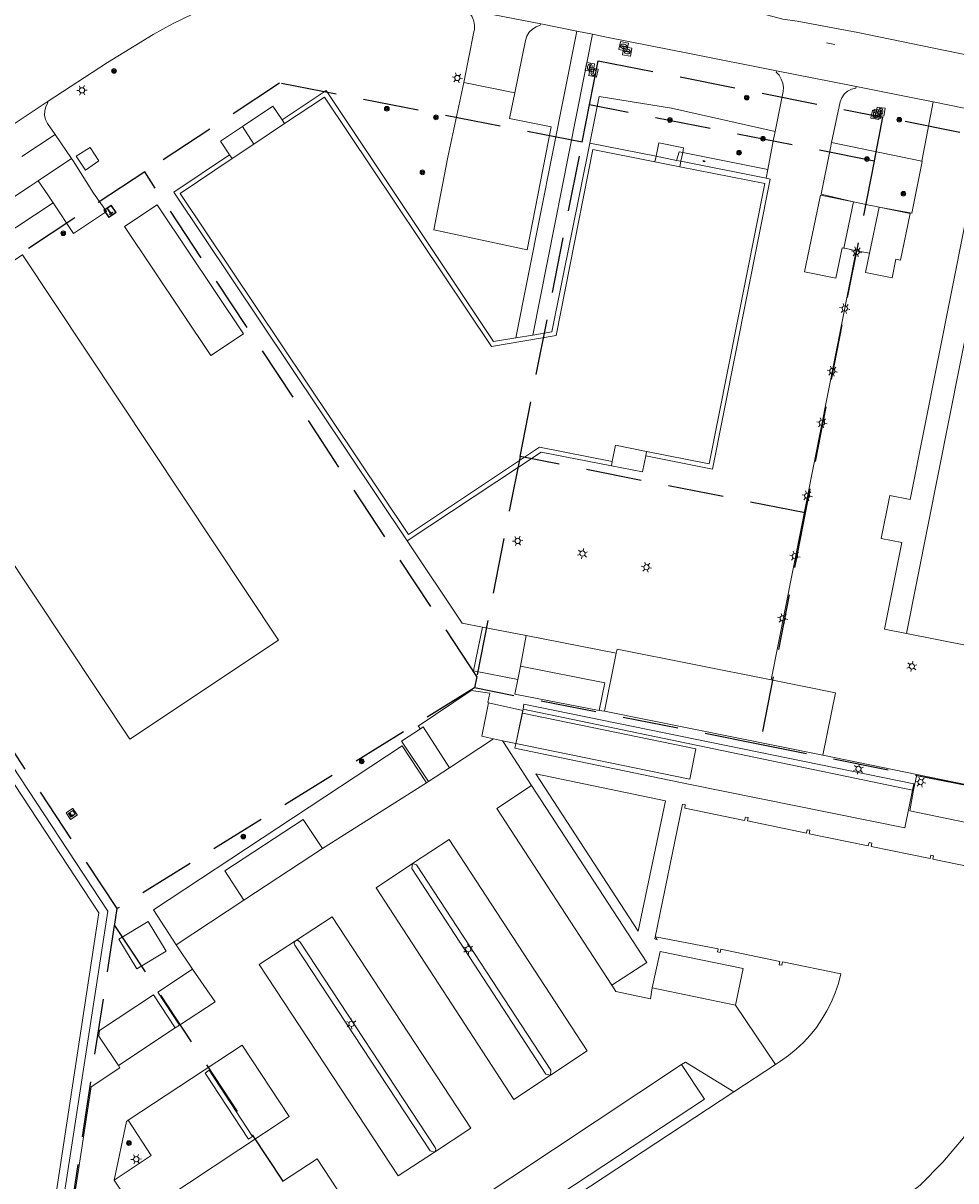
# Model space of a CAD drawing. Header units: metres. Extents: x 89872 to 94585, y 463299 to 469000.
# Tile 228 of 230: x 92028 to 92134, y 464587 to 464720. Entities that reach past the tile are written whole.
import ezdxf
from ezdxf.enums import TextEntityAlignment as Align

# ---------------------------------------------------------------- set-up
doc = ezdxf.new("R2010")
doc.units = ezdxf.units.M
doc.linetypes.add('HIDDEN', pattern=[9.525, 6.35, -3.175])
doc.layers.get('0').update_dxf_attribs({"linetype": 'CONTINUOUS'})
for name, color, linetype, lineweight in [('B-WE-GR-BEPLANTING_CULTUUR-G', 251, 'CONTINUOUS', 13), ('B-WE-GR-BOOM-S', 251, 'CONTINUOUS', 13), ('B-WE-IE-MEUBILAIR_WEGMEUBILAIR_SLAGBOOM-S', 251, 'CONTINUOUS', 13), ('B-WE-IE-TERREINAFSCHEIDING-G', 251, 'CONTINUOUS', 13), ('B-WE-KL-ET_LS_OV_LICHTMAST-S', 251, 'CONTINUOUS', 13), ('B-WE-KL-GASKAST-S', 251, 'CONTINUOUS', 13), ('B-WE-KL-WARMTENET_PUT-S', 251, 'CONTINUOUS', 13), ('B-WE-OG-TOPOGRAFIE_BEBOUWING-GV', 251, 'CONTINUOUS', 13), ('B-WE-OG-TOPOGRAFIE_BEBOUWING_LUIFEL-GV', 251, 'CONTINUOUS', 13), ('B-WE-OG-TOPOGRAFIE_HUISNUMMER-T25', 251, 'CONTINUOUS', 13), ('B-WE-OG-TOPOGRAFIE_STRAATNAAM-T18', 251, 'CONTINUOUS', 13), ('B-WE-VH-VERHARDING-GV', 251, 'CONTINUOUS', 13), ('Percelen', 10, 'HIDDEN', 25)]:
    doc.layers.add(name, color=color, linetype=linetype, lineweight=lineweight)
doc.styles.get("Standard").update_dxf_attribs({"font": 'isocp.shx'})

# ---------------------------------------------------------------- blocks, each defined once
blk = doc.blocks.new('Q_LICHTMAST')
for points in [[(-0.26, 0.15), (-0.52, 0.3)], [(0, 0.3), (0, 0.6)], [(0.26, 0.15), (0.52, 0.3)], [(-0.26, -0.15), (-0.52, -0.3)], [(0, -0.3), (0, -0.6)], [(0.26, -0.15), (0.52, -0.3)]]:
    blk.add_lwpolyline(points)
blk.add_circle((0, 0), 0.3)
blk = doc.blocks.new('Q_GASKAST')
blk.add_lwpolyline([(-0.44, 0.46), (0.44, 0.46, -0.414214), (0.46, 0.44), (0.46, -0.44, -0.414214), (0.44, -0.46), (-0.44, -0.46, -0.414214), (-0.46, -0.44), (-0.46, 0.44), (-0.46, 0.44), (-0.46, 0.44), (-0.46, 0.45), (-0.46, 0.45), (-0.46, 0.45), (-0.46, 0.45), (-0.46, 0.45), (-0.46, 0.45), (-0.46, 0.45), (-0.45, 0.46), (-0.45, 0.46), (-0.45, 0.46), (-0.45, 0.46), (-0.45, 0.46), (-0.45, 0.46), (-0.44, 0.46), (-0.44, 0.46), (-0.44, 0.46)], format="xyb")
blk.add_lwpolyline([(-0.44, 0.46), (0.44, 0.46, -0.414214), (0.46, 0.44), (0.46, -0.44, -0.414214), (0.44, -0.46), (-0.44, -0.46, -0.414214), (-0.46, -0.44), (-0.46, 0.44), (-0.46, 0.44), (-0.46, 0.44), (-0.46, 0.45), (-0.46, 0.45), (-0.46, 0.45), (-0.46, 0.45), (-0.46, 0.45), (-0.46, 0.45), (-0.46, 0.45), (-0.45, 0.46), (-0.45, 0.46), (-0.45, 0.46), (-0.45, 0.46), (-0.45, 0.46), (-0.45, 0.46), (-0.44, 0.46), (-0.44, 0.46), (-0.44, 0.46)], format="xyb")
for points in [[(-0.26, 0.26), (0.25, 0.26), (0.25, 0.18), (-0.26, 0.18)], [(-0.26, 0.26), (-0.26, 0.18), (0.25, 0.18), (0.25, 0.26)], [(-0.26, 0.1), (0.25, 0.1), (0.25, -0.33), (-0.26, -0.33)], [(-0.26, 0.1), (-0.26, -0.33), (0.25, -0.33), (0.25, 0.1)]]:
    blk.add_lwpolyline(points, close=True)
blk.add_circle((-0.17, -0.04), 0.0354)
blk.add_circle((-0.17, -0.04), 0.0354)
blk = doc.blocks.new('Q_SLAGBOOM')
blk.add_lwpolyline([(-0.5, 0.5), (0.5, 0.5), (0.5, -0.5), (-0.5, -0.5)], close=True)
blk.add_lwpolyline([(-0.44, 0.46), (0.44, 0.46, -0.414214), (0.46, 0.44), (0.46, -0.44, -0.414214), (0.44, -0.46), (-0.44, -0.46, -0.414214), (-0.46, -0.44), (-0.46, 0.44), (-0.46, 0.44), (-0.46, 0.45), (-0.46, 0.45), (-0.46, 0.45), (-0.46, 0.45), (-0.46, 0.45), (-0.46, 0.45), (-0.46, 0.46), (-0.46, 0.46), (-0.46, 0.46), (-0.45, 0.46), (-0.45, 0.46), (-0.45, 0.46), (-0.45, 0.46), (-0.45, 0.46), (-0.45, 0.46), (-0.44, 0.46), (-0.44, 0.46)], format="xyb")
for points in [[(-0.29, 0.04), (-0.38, 0.04), (-0.38, 0.1)], [(-0.38, 0.1), (-0.29, 0.1)], [(-0.29, 0.1), (-0.29, 0.2)], [(-0.29, 0.2), (-0.23, 0.2), (-0.23, 0.1)], [(-0.23, 0.04), (-0.23, -0.2), (-0.29, -0.2), (-0.29, 0.04)], [(-0.23, 0.1), (0.37, 0.1), (0.37, 0.04), (-0.23, 0.04)]]:
    blk.add_lwpolyline(points)
blk = doc.blocks.new('Q_STADSVERWARMINGSPUT')
for points in [[(-0.44, 0.46), (0.44, 0.46, -0.414214), (0.46, 0.44), (0.46, -0.44, -0.414214), (0.44, -0.46), (-0.44, -0.46, -0.414214), (-0.46, -0.44), (-0.46, 0.44), (-0.46, 0.44), (-0.46, 0.44), (-0.46, 0.45), (-0.46, 0.45), (-0.46, 0.45), (-0.46, 0.45), (-0.46, 0.45), (-0.46, 0.45), (-0.46, 0.45), (-0.45, 0.46), (-0.45, 0.46), (-0.45, 0.46), (-0.45, 0.46), (-0.45, 0.46), (-0.45, 0.46), (-0.44, 0.46), (-0.44, 0.46), (-0.44, 0.46)], [(-0.44, 0.46), (0.44, 0.46, -0.414214), (0.46, 0.44), (0.46, -0.44, -0.414214), (0.44, -0.46), (-0.44, -0.46, -0.414214), (-0.46, -0.44), (-0.46, 0.44), (-0.46, 0.44), (-0.46, 0.44), (-0.46, 0.45), (-0.46, 0.45), (-0.46, 0.45), (-0.46, 0.45), (-0.46, 0.45), (-0.46, 0.45), (-0.46, 0.45), (-0.45, 0.46), (-0.45, 0.46), (-0.45, 0.46), (-0.45, 0.46), (-0.45, 0.46), (-0.45, 0.46), (-0.44, 0.46), (-0.44, 0.46), (-0.44, 0.46)], [(-0.34, 0.1, 0.380426), (-0.27, -0.18)], [(-0.01, 0.26, 0.240218), (-0.34, 0.1)], [(-0.19, 0.04, 0.853344), (-0.19, -0.03)], [(0.19, 0.04, -0.849746), (0.19, -0.03), (-0.19, -0.03, -0.853344), (-0.19, 0.04), (0.19, 0.04)], [(0.33, 0.11, 0.240191), (-0.01, 0.26)], [(0.19, -0.03, 0.849746), (0.19, 0.04)], [(0.27, -0.18, 0.380426), (0.33, 0.11)], [(-0.27, -0.18, 0.148452), (0.01, -0.26)], [(0.01, -0.26, 0.131742), (0.27, -0.18)]]:
    blk.add_lwpolyline(points, format="xyb")
blk.add_lwpolyline([(-0.01, 0.26, 0.240218), (-0.34, 0.1, 0.380426), (-0.27, -0.18, 0.148452), (0.01, -0.26, 0.131742), (0.27, -0.18, 0.380426), (0.33, 0.11, 0.240191)], format="xyb", close=True)
for points in [[(-0.19, 0.04), (0.19, 0.04)], [(0.19, -0.03), (-0.19, -0.03)]]:
    blk.add_lwpolyline(points)
blk = doc.blocks.new('Q_BOOM')
for radius in [0.27, 0.18, 0.09]:
    blk.add_circle((0, 0), radius)

msp = doc.modelspace()

# ---------------------------------------------------------------- linework, layer by layer
at = {"layer": 'B-WE-GR-BEPLANTING_CULTUUR-G'}
for p, q in [((92031.17, 464699.05), (92008.22, 464683.82)), ((92084.74, 464641.15), (92080.84, 464642.02)), ((92129.65, 464633.85), (92129.28, 464632.04)), ((92072.14, 464623.67), (92072.08, 464623.12)), ((92072.62, 464623.55), (92072.14, 464623.67)), ((92048.99, 464600.11), (92048.5, 464599.79)), ((92053.93, 464592.56), (92048.99, 464600.11)), ((92074.16, 464590.9), (92074.66, 464590.75))]:
    msp.add_line(p, q, dxfattribs=at)
for points in [[(92052.79, 464707.75), (92050.27, 464706.06), (92051.3, 464704.5)], [(92080.84, 464642.02), (92080.74, 464642.04), (92080.97, 464643.12), (92078.86, 464643.42), (92072.81, 464639.36), (92073.05, 464639.06)], [(92072.08, 464623.12), (92087.36, 464599.68), (92087.88, 464599.55)], [(92087.88, 464599.55), (92087.92, 464600.1), (92072.62, 464623.55)], [(92058.82, 464614.88), (92058.75, 464614.8), (92058.7, 464614.7), (92058.68, 464614.59), (92058.69, 464614.48), (92058.73, 464614.37), (92074.16, 464590.9)], [(92074.66, 464590.75), (92074.74, 464590.84), (92074.79, 464590.95), (92074.8, 464591.07), (92074.79, 464591.19), (92074.74, 464591.3), (92059.35, 464614.73), (92059.11, 464614.9), (92058.82, 464614.88)], [(92048.5, 464599.79), (92053.45, 464592.23), (92053.93, 464592.56)], [(92039.74, 464594.4), (92039.56, 464594.26), (92038.15, 464587.57)], [(92038.15, 464587.57), (92042.37, 464590.38), (92039.74, 464594.4)]]:
    msp.add_lwpolyline(points, dxfattribs=at)
at = {"layer": 'B-WE-IE-TERREINAFSCHEIDING-G'}
for p, q in [((92130.23, 464703.78), (92131.53, 464710.55)), ((92057.58, 464708.07), (92057.29, 464708.5)), ((92054.05, 464705.73), (92052.79, 464707.75)), ((92054.05, 464705.73), (92051.58, 464704.09)), ((92092.37, 464705.86), (92099.92, 464704.35)), ((92119.92, 464705.92), (92130.23, 464703.78)), ((92051.3, 464704.5), (92051.58, 464704.09)), ((92099.92, 464704.35), (92099.78, 464703.73)), ((92102.27, 464703.88), (92099.92, 464704.35)), ((92102.57, 464704.85), (92102.27, 464703.88)), ((92102.96, 464704.78), (92102.57, 464704.85)), ((92102.76, 464703.78), (92102.96, 464704.78)), ((92102.96, 464704.78), (92112.66, 464702.85)), ((92102.76, 464703.78), (92102.27, 464703.88)), ((92102.64, 464703.16), (92102.76, 464703.78)), ((92112.48, 464701.84), (92102.76, 464703.78)), ((92112.66, 464702.85), (92112.48, 464701.84)), ((92122.75, 464693.58), (92113.03, 464644.62)), ((92098.75, 464670.2), (92098.84, 464670.69)), ((92094.92, 464669.54), (92094.83, 464669.05)), ((92080.13, 464650.65), (92085.13, 464649.69)), ((92085.13, 464649.69), (92084.46, 464646.19)), ((92095.38, 464647.69), (92085.13, 464649.69)), ((92084.74, 464641.15), (92084.65, 464640.83)), ((92084.74, 464641.15), (92084.78, 464641.29)), ((92084.78, 464641.29), (92129.18, 464632.06)), ((92094.03, 464641.07), (92093.45, 464641.12)), ((92083.94, 464637.37), (92082.43, 464637.69)), ((92083.95, 464637.37), (92083.94, 464637.37)), ((92129.65, 464633.85), (92118.95, 464636.05)), ((92129.18, 464632.06), (92129.28, 464632.04))]:
    msp.add_line(p, q, dxfattribs=at)
for points in [[(92113.51, 464707.19), (92114.41, 464711.72), (92114.44, 464712.21), (92114.37, 464712.7), (92114.2, 464713.16), (92113.95, 464713.59), (92113.61, 464713.95), (92113.64, 464714.11)], [(92083.84, 464711.59), (92083.22, 464708.66), (92087.96, 464707.72), (92085.23, 464693.68), (92074.6, 464695.97), (92076.19, 464704.26), (92078.02, 464712.77)], [(92122.73, 464712.31), (92122.7, 464712.13), (92122.21, 464712.01), (92121.76, 464711.77), (92121.38, 464711.43), (92121.1, 464711.01), (92120.92, 464710.54), (92119.92, 464705.92)], [(92057.29, 464708.5), (92062.3, 464711.85), (92081.41, 464683.24), (92083.92, 464683.65)], [(92092.37, 464705.86), (92093.43, 464711.15), (92101.69, 464709.84), (92113.51, 464707.19)], [(92052.79, 464707.75), (92056.23, 464710.07), (92057.29, 464708.5)], [(92112.66, 464702.85), (92113.33, 464706.29), (92113.43, 464706.8), (92113.51, 464707.19)], [(92085.87, 464683.95), (92088.04, 464684.33), (92092.37, 464705.86)], [(92099.92, 464704.35), (92100.24, 464705.87), (92103.06, 464705.32), (92102.96, 464704.78)], [(92122.42, 464699.16), (92118.75, 464700.04), (92119.8, 464705.33), (92119.92, 464705.92)], [(92071.53, 464660.5), (92044.93, 464700.24), (92051.3, 464704.5)], [(92033.26, 464704.1), (92033.47, 464703.83), (92035.79, 464700.16), (92037.25, 464698.06), (92033.5, 464695.54), (92031.17, 464699.05)], [(92130.23, 464703.78), (92130.27, 464703.77), (92129.1, 464697.85), (92125.35, 464698.56)], [(92112.48, 464701.84), (92112.94, 464701.75), (92106.37, 464668.68), (92098.75, 464670.2)], [(92031.17, 464699.05), (92030.58, 464699.95), (92029.49, 464701.56)], [(92002.79, 464672.53), (92006.31, 464667.19), (92005.57, 464666.66), (92037.41, 464618.27), (92028.57, 464560.73), (92020.8, 464558.14), (92020.97, 464557.55), (92017.39, 464556.38)], [(92094.83, 464669.05), (92086.83, 464670.62), (92071.53, 464660.5)], [(92098.75, 464670.2), (92098.38, 464668.35), (92094.83, 464669.05)], [(92080.13, 464650.65), (92077.82, 464651.1), (92071.53, 464660.5)], [(92084.15, 464644.66), (92079.12, 464645.68), (92080.13, 464650.65)], [(92080.84, 464642.02), (92080.21, 464638.98), (92080.05, 464638.21), (92080.71, 464638.07), (92081.4, 464637.91)], [(92157.26, 464633.13), (92148.35, 464634.94), (92147.43, 464630.2), (92129.65, 464633.85)], [(92100.99, 464630.85), (92086.23, 464633.9), (92097.9, 464615.96), (92100.99, 464630.85)], [(92129.28, 464632.04), (92128.85, 464629.7), (92152.55, 464624.81)]]:
    msp.add_lwpolyline(points, dxfattribs=at)
at = {"layer": 'B-WE-OG-TOPOGRAFIE_BEBOUWING-GV'}
for p, q in [((92057.58, 464708.07), (92054.05, 464705.73)), ((92035.39, 464705.35), (92035.04, 464705.13)), ((92102.64, 464703.16), (92099.78, 464703.73)), ((92052.88, 464684.11), (92043.27, 464698.48)), ((92122.75, 464693.58), (92124.26, 464693.28)), ((92128.47, 464649.91), (92135.59, 464648.5)), ((92095.38, 464647.69), (92094.03, 464641.07)), ((92084.46, 464646.19), (92084.15, 464644.66)), ((92094.07, 464644.29), (92084.46, 464646.19)), ((92093.45, 464641.12), (92094.07, 464644.29)), ((92094.03, 464641.07), (92118.95, 464636.05)), ((92084.65, 464640.83), (92084.05, 464637.87)), ((92084.68, 464640.82), (92084.65, 464640.83)), ((92073.36, 464639.26), (92073.05, 464639.06)), ((92076.38, 464634.59), (92073.36, 464639.26)), ((92084.05, 464637.87), (92083.95, 464637.37)), ((92073.97, 464633.03), (92076.38, 464634.59)), ((92052.94, 464619.5), (92061.88, 464625.39)), ((92113.53, 464600.76), (92108.78, 464597.65))]:
    msp.add_line(p, q, dxfattribs=at)
for points in [[(92099.78, 464703.73), (92092.7, 464705.14), (92088.52, 464683.92), (92081.17, 464682.66), (92062.13, 464711.08), (92057.58, 464708.07)], [(92035.04, 464705.13), (92034.29, 464704.65), (92033.82, 464704.35), (92034.87, 464702.78), (92036.41, 464703.82), (92035.39, 464705.35)], [(92051.58, 464704.09), (92045.68, 464700.09), (92071.71, 464661.2), (92086.63, 464671.18), (92094.92, 464669.54)], [(92098.84, 464670.69), (92105.99, 464669.27), (92112.33, 464701.24), (92102.64, 464703.16)], [(92105.49, 464703.71), (92105.52, 464703.81), (92105.31, 464703.86), (92105.31, 464703.77), (92105.49, 464703.71)], [(92125.35, 464698.56), (92124.82, 464698.66), (92124.21, 464698.79), (92122.95, 464699.05), (92122.6, 464699.12), (92122.42, 464699.16)], [(92043.27, 464698.48), (92043.05, 464698.81), (92039.33, 464696.34), (92049.16, 464681.62), (92052.88, 464684.11)], [(92121.33, 464693.88), (92121.43, 464693.86), (92122.75, 464693.58)], [(92027.69, 464693.1), (92010.72, 464681.82), (92039.91, 464637.88), (92056.89, 464649.16), (92027.69, 464693.1)], [(92015, 464557.13), (92027.77, 464561.38), (92036.39, 464618.07), (92001.46, 464671.18), (92000, 464672), (91996.9, 464673.73)], [(92094.92, 464669.54), (92095.29, 464671.39), (92098.84, 464670.69)], [(92113.03, 464644.62), (92095.48, 464648.14), (92095.38, 464647.69)], [(92084.15, 464644.66), (92083.81, 464643.02), (92093.45, 464641.12)], [(92118.95, 464636.05), (92120.37, 464643.14), (92113.03, 464644.62)], [(92083.95, 464637.37), (92103.77, 464633.29), (92104.47, 464636.78), (92084.68, 464640.82)], [(92073.05, 464639.06), (92070.92, 464637.65), (92073.97, 464633.03)], [(92138.34, 464622.79), (92131.5, 464624.19), (92131.57, 464624.58), (92131.27, 464624.64), (92131.18, 464624.26), (92124.45, 464625.64), (92124.52, 464626.02), (92124.21, 464626.09), (92124.12, 464625.71), (92117.4, 464627.09), (92117.46, 464627.48), (92117.16, 464627.54), (92117.08, 464627.16), (92110.35, 464628.54), (92110.41, 464628.92), (92110.11, 464628.99), (92110.02, 464628.61), (92103.19, 464630.01), (92103.24, 464630.4), (92102.95, 464630.46), (92099.77, 464615.08), (92100.07, 464615), (92099.88, 464615.34), (92106.99, 464613.97), (92106.93, 464613.6), (92107.23, 464613.54), (92107.31, 464613.92), (92114.04, 464612.52), (92113.97, 464612.15), (92114.28, 464612.09), (92114.35, 464612.47), (92121, 464611.09), (92120.71, 464610), (92120.35, 464608.94), (92119.92, 464607.9), (92119.41, 464606.89), (92118.84, 464605.92), (92118.2, 464605), (92117.49, 464604.12), (92116.73, 464603.29), (92115.91, 464602.52), (92115.04, 464601.8), (92114.12, 464601.15), (92113.53, 464600.76)], [(92061.88, 464625.39), (92059.69, 464628.71), (92050.77, 464622.85), (92052.94, 464619.5)], [(92127.01, 464583.14), (92126.36, 464584.15), (92130.02, 464587), (92132.61, 464589.61), (92134.93, 464592.38), (92136.97, 464595.38), (92138.71, 464598.56), (92140.12, 464601.9), (92141.38, 464606.4), (92142.54, 464606.18)], [(92108.78, 464597.65), (92077.65, 464577.15), (92077.83, 464576.86), (92078.16, 464577.06), (92082, 464571.24), (92081.66, 464571.05), (92081.85, 464570.76), (92082.18, 464570.97), (92085.98, 464565.21), (92085.63, 464565.03), (92085.82, 464564.74), (92086.14, 464564.96), (92089.99, 464559.11), (92089.64, 464558.93), (92089.78, 464558.71)]]:
    msp.add_lwpolyline(points, dxfattribs=at)
at = {"layer": 'B-WE-OG-TOPOGRAFIE_BEBOUWING_LUIFEL-GV'}
for p, q in [((92122.42, 464699.16), (92121.33, 464693.88)), ((92124.26, 464693.28), (92125.35, 464698.56)), ((92137.66, 464696.21), (92128.47, 464649.91)), ((92084.78, 464641.29), (92084.68, 464640.82)), ((92084.68, 464640.82), (92084.05, 464637.87)), ((92084.05, 464637.87), (92083.94, 464637.37))]:
    msp.add_line(p, q, dxfattribs=at)
for points in [[(92122.42, 464699.16), (92118.67, 464699.93), (92116.86, 464691.17), (92120.43, 464690.43), (92121.15, 464693.92), (92121.33, 464693.88)], [(92124.26, 464693.28), (92123.81, 464691.1), (92126.84, 464690.48), (92127.28, 464692.62), (92127.81, 464692.51), (92128.91, 464697.82), (92125.35, 464698.56)], [(92135.37, 464696.66), (92135.16, 464696.71), (92128.9, 464665.2), (92126.57, 464665.66), (92125.6, 464660.76), (92127.93, 464660.3), (92125.96, 464650.4), (92128.47, 464649.91)], [(92129.18, 464632.06), (92129.32, 464632.76), (92084.86, 464641.85), (92084.78, 464641.29)], [(92083.94, 464637.37), (92083.83, 464636.86), (92103.64, 464632.75), (92128.3, 464627.74), (92129.18, 464632.06)], [(92040.74, 464611.67), (92044.08, 464613.7), (92042.03, 464617.08), (92038.68, 464615.04), (92040.74, 464611.67)]]:
    msp.add_lwpolyline(points, dxfattribs=at)
at = {"layer": 'B-WE-OG-TOPOGRAFIE_STRAATNAAM-T18'}
msp.add_line((92119.34, 464717.29), (92120.32, 464717.09), dxfattribs=at)
at = {"layer": 'B-WE-VH-VERHARDING-GV'}
for p, q in [((92086.8, 464719.45), (92078.31, 464721.1)), ((92090.91, 464718.63), (92086.8, 464719.45)), ((92083.92, 464683.65), (92090.91, 464718.63)), ((92090.91, 464718.63), (92092.68, 464718.27)), ((92083.84, 464711.59), (92078.02, 464712.77)), ((92030.51, 464710.57), (92022.99, 464705.55)), ((92125.51, 464708.64), (92125.64, 464709.57)), ((92027.61, 464704.33), (92031.4, 464706.82)), ((92031.4, 464706.82), (92033.26, 464704.1)), ((92033.26, 464704.1), (92029.49, 464701.56)), ((92085.87, 464683.95), (92083.92, 464683.65)), ((92076.38, 464634.59), (92081.4, 464637.91)), ((92081.4, 464637.91), (92082.43, 464637.69)), ((92073.74, 464632.88), (92073.97, 464633.03)), ((92073.74, 464632.88), (92061.88, 464625.39)), ((92052.94, 464619.5), (92045.22, 464614.43)), ((92047.06, 464611.63), (92045.22, 464614.43)), ((92109.87, 464611.7), (92108.99, 464607.54)), ((92099.49, 464609.51), (92108.99, 464607.54)), ((92108.99, 464607.54), (92113.53, 464600.76)), ((92045.1, 464604.93), (92045.58, 464605.25)), ((92045.1, 464604.93), (92038.63, 464600.65)), ((92102.83, 464600.77), (92074.94, 464582.27)), ((92102.83, 464600.77), (92105.45, 464596.82)), ((92057.35, 464587.42), (92061.27, 464590))]:
    msp.add_line(p, q, dxfattribs=at)
for points in [[(92078.31, 464721.1), (92076.27, 464721.5), (92074.22, 464721.88), (92072.18, 464722.24), (92070.12, 464722.56), (92068.06, 464722.87), (92064.82, 464723.34), (92061.55, 464723.52), (92058.28, 464723.42), (92055.03, 464723.02), (92051.82, 464722.34), (92049.43, 464721.51), (92047.09, 464720.55), (92044.8, 464719.46), (92042.57, 464718.25), (92040.42, 464716.92), (92037.38, 464715.05), (92030.51, 464710.57)], [(92078.02, 464712.77), (92079.16, 464718.55), (92079.22, 464718.79), (92079.24, 464719.04), (92079.24, 464719.28), (92079.2, 464719.53), (92079.14, 464719.76), (92079.04, 464720.05), (92078.91, 464720.31), (92078.74, 464720.56), (92078.53, 464720.77), (92078.29, 464720.95), (92078.31, 464721.1)], [(92138.84, 464715.21), (92132.69, 464716.46), (92122.92, 464718.45), (92116.01, 464719.77), (92114.37, 464719.99), (92111.93, 464720.64)], [(92086.8, 464719.45), (92086.73, 464719.31), (92086.25, 464719.13), (92085.82, 464718.85), (92085.46, 464718.49), (92085.19, 464718.05), (92085.03, 464717.57), (92083.84, 464711.59)], [(92092.68, 464718.27), (92092.07, 464715.2), (92091.69, 464713.28), (92085.87, 464683.95)], [(92113.64, 464714.11), (92103.74, 464716.06), (92094.28, 464717.95), (92092.68, 464718.27)], [(92122.73, 464712.31), (92122.18, 464712.42), (92113.64, 464714.11)], [(92131.53, 464710.55), (92128.63, 464711.13), (92122.73, 464712.31)], [(92030.51, 464710.57), (92030.59, 464710.45), (92030.35, 464710.01), (92030.22, 464709.53), (92030.21, 464709.03), (92030.31, 464708.54), (92030.53, 464708.09), (92031.4, 464706.82)], [(92125.64, 464709.57), (92124.81, 464709.74), (92124.64, 464708.81), (92125.51, 464708.64)], [(92137.92, 464709.26), (92136.92, 464709.46), (92131.53, 464710.55)], [(92029.49, 464701.56), (92028.57, 464700.94), (92020.35, 464695.49), (92010.24, 464688.79), (92006.56, 464686.41)], [(92045.22, 464614.43), (92042.62, 464618.39), (92070.98, 464637.1), (92073.74, 464632.88)], [(92082.43, 464637.69), (92082.54, 464637.52), (92085.72, 464632.57)], [(92094.9, 464609.82), (92081.76, 464629.97), (92085.72, 464632.57)], [(92085.72, 464632.57), (92098.87, 464612.38), (92094.9, 464609.82)], [(92072.14, 464623.67), (92076.32, 464626.42), (92092.07, 464602.31), (92087.88, 464599.55)], [(92087.88, 464599.55), (92083.7, 464596.78), (92068, 464620.93), (92072.14, 464623.67)], [(92074.66, 464590.75), (92078.82, 464593.5), (92062.98, 464617.61), (92058.82, 464614.88)], [(92058.82, 464614.88), (92054.66, 464612.16), (92070.52, 464588.05), (92074.66, 464590.75)], [(92099.49, 464609.51), (92100.38, 464613.66), (92109.87, 464611.7)], [(92045.58, 464605.25), (92043.13, 464609.03), (92047.06, 464611.63)], [(92047.06, 464611.63), (92049.66, 464607.93), (92045.58, 464605.25)], [(92094.9, 464609.82), (92095.34, 464609.08), (92099.28, 464608.27), (92099.49, 464609.51)], [(92038.63, 464600.65), (92036.41, 464604), (92036.48, 464604.64), (92042.61, 464608.7), (92045.1, 464604.93)], [(92039.74, 464594.4), (92052.75, 464602.97), (92058.11, 464594.82)], [(92050.44, 464521.91), (92048.75, 464524.55), (92050.29, 464525.54), (92046.92, 464530.71), (92029.29, 464557.4), (92035.51, 464598.2), (92038.79, 464600.37), (92038.63, 464600.65)], [(92108.78, 464597.65), (92103.27, 464601.03), (92102.83, 464600.77)], [(92105.45, 464596.82), (92077.48, 464578.39), (92074.94, 464582.27)], [(92058.11, 464594.82), (92040.86, 464583.43), (92038.15, 464587.57)], [(92061.27, 464590), (92080.42, 464560.84), (92079.19, 464560.03)]]:
    msp.add_lwpolyline(points, dxfattribs=at)
at = {"layer": 'Percelen'}
for p, q in [((92091.49, 464705.96), (92092.33, 464710.22)), ((92124.78, 464703.81), (92092.33, 464710.22)), ((92084.42, 464670.11), (92091.49, 464705.96)), ((92124.78, 464703.81), (92116.92, 464663.68)), ((92041.63, 464702.56), (92000.81, 464675.72)), ((92079.48, 464645.03), (92041.63, 464702.56)), ((92084.42, 464670.11), (92079.48, 464645.03)), ((92116.92, 464663.68), (92084.42, 464670.11)), ((92116.92, 464663.68), (92111.75, 464637.26)), ((92079.48, 464645.03), (92079.22, 464643.72)), ((92079.22, 464643.72), (92038.48, 464618.55)), ((92111.75, 464637.26), (92079.22, 464643.72)), ((92154.43, 464628.79), (92111.75, 464637.26)), ((92038.19, 464616.63), (92084.16, 464546.74))]:
    msp.add_line(p, q, dxfattribs=at)
for points in [[(92092.33, 464710.22), (92092.34, 464710.23), (92093.32, 464715.24), (92125.76, 464708.82)], [(92091.49, 464705.96), (92057.01, 464712.67), (92041.63, 464702.56)], [(92125.76, 464708.82), (92124.79, 464703.83), (92124.78, 464703.81)], [(92154.43, 464628.79), (92155.38, 464633.58), (92157.01, 464641.86), (92167.41, 464694.29), (92167.5, 464694.97), (92167.52, 464695.66), (92167.46, 464696.34), (92167.33, 464697.02), (92167.12, 464697.67), (92166.83, 464698.3), (92166.48, 464698.89), (92166.07, 464699.44), (92165.59, 464699.94), (92165.07, 464700.39), (92164.49, 464700.77), (92163.88, 464701.09), (92163.24, 464701.33), (92162.57, 464701.5), (92125.76, 464708.82)], [(92038.48, 464618.55), (92003.23, 464672.14), (92000.81, 464675.72)], [(92038.19, 464616.63), (92038.21, 464616.77), (92038.48, 464618.55)], [(92049.23, 464523.71), (92028.8, 464554.84), (92038.19, 464616.63)]]:
    msp.add_lwpolyline(points, dxfattribs=at)

# ---------------------------------------------------------------- block references
at = {"layer": 'B-WE-GR-BOOM-S'}
for p, rotation in [((92038.12, 464714.08), 31.58330994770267), ((92110.27, 464711.04), 167.3706176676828), ((92069.23, 464709.77), 123.7565841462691), ((92074.83, 464708.79), 77.89696292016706), ((92101.5, 464708.49), 167.3706176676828), ((92127.65, 464708.52), 81.80913862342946), ((92112.11, 464706.35), 167.3706176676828), ((92109.39, 464704.75), 168.7922313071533), ((92123.97, 464704.03), 168.2683508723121), ((92073.29, 464702.52), 79.12651724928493), ((92128.13, 464700.08), 78.82409249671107), ((92032.33, 464695.57), 123.5693894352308), ((92066.37, 464635.33), 33.40524892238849), ((92052.86, 464626.76), 33.40524892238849), ((92039.82, 464591.8), 78.09537985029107)]:
    msp.add_blockref('Q_BOOM', p, dxfattribs=dict(at, rotation=rotation))
at = {"layer": 'B-WE-IE-MEUBILAIR_WEGMEUBILAIR_SLAGBOOM-S', "rotation": 124.7149829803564}
msp.add_blockref('Q_SLAGBOOM', (92037.66, 464698.06), dxfattribs=at)
at = {"layer": 'B-WE-KL-ET_LS_OV_LICHTMAST-S'}
for p, rotation in [((92077.27, 464713.28), 78.83298748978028), ((92034.47, 464711.87), 33.11312145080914), ((92122.79, 464693.44), 78.76614195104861), ((92121.44, 464686.99), 78.76614195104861), ((92120.02, 464679.85), 78.76614195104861), ((92118.84, 464673.95), 78.76614195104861), ((92117.16, 464665.63), 78.76614195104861), ((92084.15, 464660.48), 33.66559783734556), ((92091.54, 464659.04), 168.8748377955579), ((92115.76, 464658.74), 78.76614195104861), ((92098.83, 464657.48), 78.98333629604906), ((92114.37, 464651.65), 78.76614195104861), ((92129.09, 464646.17), 168.8189242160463), ((92123, 464634.48), 168.4446766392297), ((92130.08, 464632.97), 78.36903522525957), ((92078.51, 464613.92), 123.1206597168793), ((92065.2, 464605.4), 123.2999398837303), ((92040.66, 464589.96), 33.6775150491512)]:
    msp.add_blockref('Q_LICHTMAST', p, dxfattribs=dict(at, rotation=rotation))
at = {"layer": 'B-WE-KL-GASKAST-S', "rotation": 123.3458169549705}
msp.add_blockref('Q_GASKAST', (92033.29, 464629.34), dxfattribs=at)
at = {"layer": 'B-WE-KL-WARMTENET_PUT-S'}
for p, rotation in [((92096.23, 464716.89), 168.7308176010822), ((92096.63, 464716.3), 168.7308176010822), ((92092.38, 464714.52), 78.78210886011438), ((92092.78, 464713.92), 78.78210886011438), ((92124.96, 464709.07), 79.76022537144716), ((92125.51, 464709.44), 81.80913862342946)]:
    msp.add_blockref('Q_STADSVERWARMINGSPUT', p, dxfattribs=dict(at, rotation=rotation))

# ---------------------------------------------------------------- texts
at = {"layer": 'B-WE-OG-TOPOGRAFIE_HUISNUMMER-T25'}
msp.add_text('12', height=0.0025, rotation=33.7, dxfattribs=at).set_placement((92058.25, 464705.53), align=Align.MIDDLE)
at = {"layer": 'B-WE-OG-TOPOGRAFIE_STRAATNAAM-T18'}
msp.add_text('Zernikedreef', height=0.005, rotation=348.5215, dxfattribs=at).set_placement((92119.34, 464717.29), align=Align.MIDDLE)

doc.saveas('drawing.dxf')
